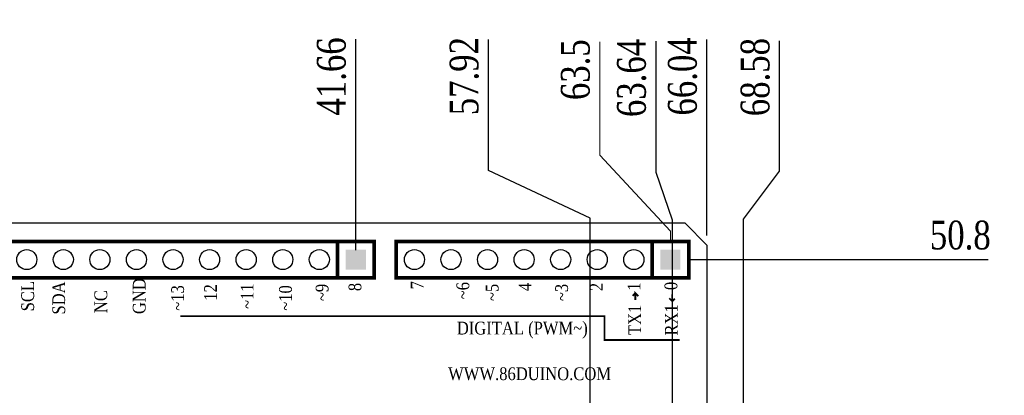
# Model space of a CAD drawing. Header units: millimetres. Extents: x 861 to 1254, y -31 to 249.
# Tile 18 of 41: x 944 to 1047, y 141 to 181. Entities that reach past the tile are written whole.
import ezdxf
from ezdxf.enums import TextEntityAlignment as Align

# ---------------------------------------------------------------- set-up
doc = ezdxf.new("R2010")
doc.units = ezdxf.units.MM
doc.header["$LTSCALE"] = 32.67
doc.header["$PDMODE"] = 3
doc.header["$PDSIZE"] = 0.3125
doc.layers.get('0').update_dxf_attribs({"linetype": 'CONTINUOUS'})
doc.layers.get('Defpoints').update_dxf_attribs({"linetype": 'CONTINUOUS'})
doc.layers.add('COMP_ART', color=7, linetype='CONTINUOUS')
doc.layers.add('尺寸標柱線', color=3, linetype='CONTINUOUS', lineweight=15)
doc.layers.add('文字線性', color=7, linetype='CONTINUOUS', lineweight=25)
doc.styles.get("Standard").update_dxf_attribs({"font": 'times.ttf', "width": 0.8})
doc.dimstyles.new('ISO-25(2)', dxfattribs={"dimtxt": 3, "dimasz": 2.5, "dimexe": 1, "dimexo": 1, "dimgap": 1, "dimtad": 1, "dimlfac": 0.666667, "dimdsep": 46, "dimtxsty": 'Standard', "dimcen": 2.5, "dimclrd": 3, "dimclre": 3, "dimclrt": 2, "dimadec": 0, "dimazin": 2, "dimtfac": 1, "dimtmove": 0, "dimatfit": 3, "dimfxl": 0, "dimarcsym": 0})

# ---------------------------------------------------------------- blocks, each defined once
blk = doc.blocks.new('SQUARE_109')
blk.add_solid([(0.0275, 0.0275), (0.0275, -0.0275), (-0.0275, 0.0275), (-0.0275, -0.0275)])
blk = doc.blocks.new('ROUND_110')
blk.add_circle((0, 0), 0.0275)
blk = doc.blocks.new('*D233')
at = {"layer": 'Defpoints', "color": 0}
for p in [(1015.79, 169.89), (1015.79, 157.15), (916.73, 79.43)]:
    blk.add_point(p, dxfattribs=at)
at = {"layer": '尺寸標柱線', "color": 3, "lineweight": -2}
blk.add_line((1015.79, 158.15), (1015.79, 178.59), dxfattribs=at)
at = {"layer": '尺寸標柱線', "color": 2, "insert": (1013.26, 174.74), "char_height": 3, "attachment_point": 5, "rotation": 90}
blk.add_mtext('66.04', dxfattribs=at)
blk = doc.blocks.new('*D234')
at = {"layer": 'Defpoints', "color": 0}
for p in [(1023.36, 169.86), (1019.6, 136.2), (916.73, 79.43)]:
    blk.add_point(p, dxfattribs=at)
at = {"layer": '尺寸標柱線', "color": 3, "lineweight": -2}
for p, q in [((1023.36, 164.86), (1023.36, 178.47)), ((1019.6, 159.86), (1023.36, 164.86)), ((1019.6, 137.2), (1019.6, 159.86))]:
    blk.add_line(p, q, dxfattribs=at)
at = {"layer": '尺寸標柱線', "color": 2, "insert": (1020.83, 174.67), "char_height": 3, "attachment_point": 5, "rotation": 90}
blk.add_mtext('68.58', dxfattribs=at)
blk = doc.blocks.new('*D244')
at = {"layer": 'Defpoints', "color": 0}
for p in [(1013.03, 155.63), (1038.27, 155.63), (916.73, 79.43)]:
    blk.add_point(p, dxfattribs=at)
at = {"layer": '尺寸標柱線', "color": 3, "linetype": 'ByBlock', "lineweight": -2}
blk.add_line((1014.03, 155.63), (1045.1, 155.63), dxfattribs=at)
at = {"layer": '尺寸標柱線', "color": 2, "insert": (1042.18, 158.16), "char_height": 3, "attachment_point": 5}
blk.add_mtext('50.8', dxfattribs=at)
blk = doc.blocks.new('*D248')
at = {"layer": 'Defpoints', "color": 0}
for p in [(979.21, 169.85), (979.21, 155.63), (916.73, 79.43)]:
    blk.add_point(p, dxfattribs=at)
at = {"layer": '尺寸標柱線', "color": 3, "linetype": 'ByBlock', "lineweight": -2}
blk.add_line((979.21, 156.63), (979.21, 178.63), dxfattribs=at)
at = {"layer": '尺寸標柱線', "color": 2, "insert": (976.68, 174.74), "char_height": 3, "attachment_point": 5, "rotation": 90}
blk.add_mtext('41.66', dxfattribs=at)
blk = doc.blocks.new('*D249')
at = {"layer": 'Defpoints', "color": 0}
for p in [(1010.48, 169.73), (1012.19, 126.12), (916.73, 79.43)]:
    blk.add_point(p, dxfattribs=at)
at = {"layer": '尺寸標柱線', "color": 3, "linetype": 'ByBlock', "lineweight": -2}
for p, q in [((1010.48, 164.73), (1010.48, 178.43)), ((1012.19, 159.73), (1010.48, 164.73)), ((1012.19, 127.12), (1012.19, 159.73))]:
    blk.add_line(p, q, dxfattribs=at)
at = {"layer": '尺寸標柱線', "color": 2, "insert": (1007.95, 174.58), "char_height": 3, "attachment_point": 5, "rotation": 90}
blk.add_mtext('63.64', dxfattribs=at)
blk = doc.blocks.new('*D276')
at = {"layer": 'Defpoints', "color": 0}
for p in [(993.04, 169.94), (1003.61, 135.93), (916.73, 79.43)]:
    blk.add_point(p, dxfattribs=at)
at = {"layer": '尺寸標柱線', "color": 3, "linetype": 'ByBlock', "lineweight": -2}
for p, q in [((993.04, 164.94), (993.04, 178.6)), ((1003.61, 159.94), (993.04, 164.94)), ((1003.61, 136.93), (1003.61, 159.94))]:
    blk.add_line(p, q, dxfattribs=at)
at = {"layer": '尺寸標柱線', "color": 2, "insert": (990.51, 174.77), "char_height": 3, "attachment_point": 5, "rotation": 90}
blk.add_mtext('57.92', dxfattribs=at)

msp = doc.modelspace()

# ---------------------------------------------------------------- linework, layer by layer
for p, q in [((1013.504, 159.438), (917.48, 159.438)), ((1013.504, 159.438), (1015.79, 157.152)), ((1015.79, 157.152), (1015.79, 140.007))]:
    msp.add_line(p, q)
at = {"layer": 'COMP_ART', "const_width": 0.381}
for points in [[(981.119, 153.723), (981.119, 157.533), (943.019, 157.533), (943.019, 153.723), (981.119, 153.723)], [(977.309, 157.533), (977.309, 153.723)], [(1013.885, 153.723), (1013.885, 157.533), (983.405, 157.533), (983.405, 153.723), (1013.885, 153.723)], [(1010.075, 157.533), (1010.075, 153.723)]]:
    msp.add_lwpolyline(points, dxfattribs=at)
at = {"layer": '尺寸標柱線', "color": 3}
for p, q in [((1004.629, 166.535), (1004.629, 178.351)), ((1011.98, 158.591), (1004.629, 166.535)), ((1011.98, 157.676), (1011.98, 158.591))]:
    msp.add_line(p, q, dxfattribs=at)
at = {"layer": '文字線性'}
for points in [[(1008.322, 152.123, 0.191, 0.191, 0), (1008.055, 151.856, 0.191, 0.191, 0)], [(1008.322, 151.399, 0.191, 0.191, 0), (1008.322, 152.123, 0.191, 0.191, 0), (1008.627, 151.818, 0.191, 0.191, 0)], [(1012.17, 152.008, 0.191, 0.191, 0), (1012.17, 151.285, 0.191, 0.191, 0), (1011.865, 151.589, 0.191, 0.191, 0)], [(1012.17, 151.285, 0.191, 0.191, 0), (1012.437, 151.551, 0.191, 0.191, 0)], [(960.926, 149.722, 0.191, 0.191, 0), (1005.122, 149.722, 0.191, 0.191, 0), (1005.122, 147.246, 0.191, 0.191, 0), (1012.932, 147.246, 0.191, 0.191, 0)]]:
    msp.add_lwpolyline(points, format="xyseb", dxfattribs=at)

# ---------------------------------------------------------------- block references
at = {"layer": 'COMP_ART', "xscale": 38.09999999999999, "yscale": 38.09999999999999, "zscale": 38.09999999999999, "rotation": 270}
for name, p in [('ROUND_110', (944.924, 155.628)), ('ROUND_110', (948.734, 155.628)), ('ROUND_110', (952.544, 155.628)), ('ROUND_110', (956.354, 155.628)), ('ROUND_110', (960.164, 155.628)), ('ROUND_110', (963.974, 155.628)), ('ROUND_110', (967.784, 155.628)), ('ROUND_110', (971.594, 155.628)), ('ROUND_110', (975.404, 155.628)), ('SQUARE_109', (979.214, 155.628)), ('ROUND_110', (985.31, 155.628)), ('ROUND_110', (989.12, 155.628)), ('ROUND_110', (992.93, 155.628)), ('ROUND_110', (996.74, 155.628)), ('ROUND_110', (1000.55, 155.628)), ('ROUND_110', (1004.36, 155.628)), ('ROUND_110', (1008.17, 155.628)), ('SQUARE_109', (1011.98, 155.628))]:
    msp.add_blockref(name, p, dxfattribs=at)

# ---------------------------------------------------------------- texts
at = {"color": 5, "width": 0.857143}
msp.add_text('WWW.86DUINO.COM', height=1.3335, dxfattribs=at).set_placement((997.311, 143.055), align=Align.CENTER)
at = {"layer": '尺寸標柱線', "color": 2, "insert": (1002.099, 175.443), "char_height": 3, "attachment_point": 5, "rotation": 90}
msp.add_mtext('63.5', dxfattribs=at)
at = {"layer": '文字線性', "width": 0.857143}
for s, height, p in [('SCL', 1.3335, (945.686, 151.818)), ('SDA', 1.3335, (948.924, 151.627)), ('GND', 1.3335, (957.306, 151.818)), ('12', 1.3335, (964.736, 152.199)), ('~11', 1.3335, (968.546, 151.818)), ('~10', 1.3335, (972.546, 151.627)), ('~9', 1.3335, (976.356, 152.199)), ('8', 1.333, (979.785, 152.77)), ('7', 1.333, (986.262, 152.961)), ('~6', 1.3335, (991.025, 152.389)), ('~5', 1.3335, (994.073, 152.199)), ('4', 1.333, (997.502, 152.77)), ('~3', 1.3335, (1001.312, 152.199)), ('2', 1.333, (1004.931, 152.77)), ('1', 1.333, (1008.855, 152.809)), ('0', 1.333, (1012.703, 152.885)), ('NC', 1.3335, (953.306, 151.246)), ('~13', 1.3335, (961.307, 151.627)), ('TX1', 1.3335, (1008.932, 149.341)), ('RX1', 1.3335, (1012.742, 149.341))]:
    msp.add_text(s, height=height, rotation=90, dxfattribs=at).set_placement(p, align=Align.CENTER)
msp.add_text('DIGITAL (PWM~)', height=1.3335, dxfattribs=at).set_placement((996.549, 147.817), align=Align.CENTER)

# ---------------------------------------------------------------- dimensions: what is measured, and where the dimension line sits
at = {"layer": '尺寸標柱線'}
for feature_location, offset, dtype, picture, middle in [((1003.609, 135.933), (-10.564, 34.01), 1, '*D276', (990.515, 174.771)), ((979.214, 155.628), (0, 14.218), 1, '*D248', (976.683, 174.737)), ((1012.19, 126.121), (-1.71, 43.609), 1, '*D249', (1007.949, 174.579)), ((1013.027, 155.628), (25.243, 0), 0, '*D244', (1042.184, 158.158))]:
    dim = msp.add_ordinate_dim(feature_location=feature_location, offset=offset, dtype=dtype, origin=(916.73, 79.428), dimstyle='ISO-25(2)', override={"dimarcsym": 1}, dxfattribs=at)
    dim.commit()
    dim.dimension.update_dxf_attribs({"geometry": picture, "text_midpoint": middle})
for feature_location, offset, picture, middle in [((1015.79, 157.152), (0, 12.736), '*D233', (1013.259, 174.737)), ((1019.6, 136.197), (3.762, 33.661), '*D234', (1020.832, 174.666))]:
    dim = msp.add_ordinate_dim(feature_location=feature_location, offset=offset, dtype=1, origin=(916.73, 79.428), dimstyle='ISO-25(2)', dxfattribs=at)
    dim.commit()
    dim.dimension.update_dxf_attribs({"geometry": picture, "text_midpoint": middle})

doc.saveas('drawing.dxf')
